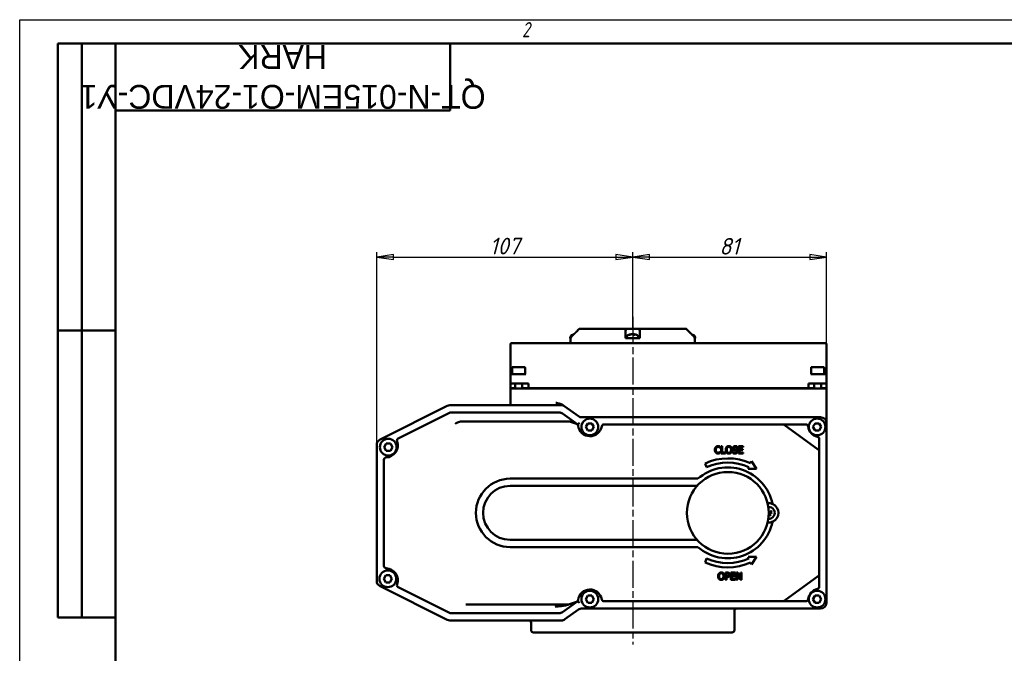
# Model space of a CAD drawing. Header units: millimetres. Extents: x 0 to 840, y 0 to 594.
# Tile 2 of 4: x 0 to 412, y 329 to 594. Entities that reach past the tile are written whole.
import ezdxf
from ezdxf.enums import TextEntityAlignment as Align

# ---------------------------------------------------------------- set-up
doc = ezdxf.new("R2018")
doc.units = ezdxf.units.MM
doc.header["$LTSCALE"] = 2
doc.linetypes.add('CHAIN', pattern=[0.7087, 0.4724, -0.0591, 0.1181, -0.0591])
for name, color, linetype, lineweight in [('Видимый контур (ГОСТ)', 7, 'Continuous', 50), ('Кромка (ГОСТ)', 7, 'Continuous', 50), ('Обозначение (ГОСТ)', 7, 'Continuous', 25), ('Осевая линия (ГОСТ)', 7, 'Continuous', 25), ('Размер (ГОСТ)', 7, 'Continuous', 25), ('Эскизная геометрия (ГОСТ)', 7, 'Continuous', 50)]:
    doc.layers.add(name, color=color, linetype=linetype, lineweight=lineweight)
doc.styles.add('Альтернативный текст (ГОСТ)', font='arial.ttf', dxfattribs={"width": 0.8})
doc.styles.add('Обычный текст (ГОСТ)', font='GOST Common Italic.ttf')
doc.styles.add('Стиль текста110', font='GOST Common Italic.ttf', dxfattribs={"width": 0.8})
doc.styles.add('Стиль текста112', font='GOST Common Italic.ttf', dxfattribs={"width": 0.8})
doc.dimstyles.new('Обычный (ГОСТ)', dxfattribs={"dimscale": 2, "dimtxt": 3.5, "dimasz": 3.5, "dimexe": 1, "dimexo": 0, "dimgap": 0.5, "dimtad": 1, "dimtxsty": 'Обычный текст (ГОСТ)', "dimblk": 'Filled-1', "dimcen": 0.09, "dimdle": 15, "dimclrd": 256, "dimclre": 256, "dimclrt": 256, "dimazin": 2, "dimtfac": 0.714286, "dimtdec": 3, "dimtmove": 0, "dimatfit": 3, "dimfxl": 1, "dimtolj": 1, "dimlwd": 25, "dimlwe": 25, "dimarcsym": 0})

# ---------------------------------------------------------------- blocks, each defined once
blk = doc.blocks.new('Рамки ГОСТ - Рамка')
at = {"layer": 'Кромка (ГОСТ)', "lineweight": 25}
for p, q in [((0, 0), (0, 297)), ((0, 297), (420, 297))]:
    blk.add_line(p, q, dxfattribs=at)
at = {"layer": 'Кромка (ГОСТ)'}
for p, q in [((415, 292), (20, 292)), ((20, 292), (20, 5))]:
    blk.add_line(p, q, dxfattribs=at)
at = {"layer": 'Кромка (ГОСТ)', "insert": (105, 296.5), "char_height": 3.17, "width": 5.2328, "attachment_point": 1, "style": 'Альтернативный текст (ГОСТ)'}
blk.add_mtext('\\fGOST Common|b0|i1;{\\H3.1700;2}', dxfattribs=at)
blk = doc.blocks.new('ГОСТ - Доп. графы 2')
at = {"layer": 'Эскизная геометрия (ГОСТ)'}
for p, q in [((-12, 0), (-12, 120)), ((-12, 120), (0, 120)), ((-7, 0), (-7, 120)), ((-12, 60), (0, 60)), ((0, 0), (-12, 0))]:
    blk.add_line(p, q, dxfattribs=at)
at = {"layer": 'Обозначение (ГОСТ)', "style": 'Стиль текста112'}
for tag, p in [('Первичная_применяемость', (-3.65, 90.03)), ('Справочный_номер', (-3.55, 30.02))]:
    blk.add_attdef(tag, text='', height=3.17, rotation=90, dxfattribs=at).set_placement(p, align=Align.MIDDLE_CENTER)
blk = doc.blocks.new('ГОСТ - Доп. графы 3')
at = {"layer": 'Эскизная геометрия (ГОСТ)'}
for p, q in [((0, 0), (70, 0)), ((70, 0), (70, -14)), ((70, -14), (0, -14))]:
    blk.add_line(p, q, dxfattribs=at)
at = {"layer": 'Обозначение (ГОСТ)', "style": 'Стиль текста110'}
blk.add_attdef('ОБОЗНАЧЕНИЕ', text='', height=5, rotation=180, dxfattribs=at).set_placement((34.94, -6.97), align=Align.MIDDLE_CENTER)
blk = doc.blocks.new('Filled-1')
at = {"color": 0}
for p, q in [((0, 0), (-1, 0.143)), ((-1, 0.143), (-1, -0.143)), ((-1, 0), (0, 0)), ((-1, -0.143), (0, 0))]:
    blk.add_line(p, q, dxfattribs=at)
at = {"color": 0, "flags": 128}
blk.add_lwpolyline([(-1, -0.143), (0, 0), (-1, 0.143), (-1, -0.143)], dxfattribs=at)
at = {"color": 0}
blk.add_solid([(-1, -0.143), (0, 0), (-1, 0.143), (-1, -0.143)], dxfattribs=at)
blk = doc.blocks.new('*D14')
at = {"layer": 'Defpoints', "color": 0, "linetype": 'Continuous', "transparency": 16777216}
for p in [(256.27, 494.72), (256.27, 464.72), (149.27, 416.18)]:
    blk.add_point(p, dxfattribs=at)
at = {"layer": 'Размер (ГОСТ)', "linetype": 'Continuous', "lineweight": 25, "transparency": 16777216}
for p, q in [((149.27, 416.18), (149.27, 496.72)), ((156.27, 494.72), (249.27, 494.72)), ((256.27, 464.72), (256.27, 496.72))]:
    blk.add_line(p, q, dxfattribs=at)
at = {"layer": 'Размер (ГОСТ)', "linetype": 'Continuous', "lineweight": 25, "transparency": 16777216, "xscale": 7, "yscale": 7, "zscale": 7, "rotation": 180}
blk.add_blockref('Filled-1', (149.27, 494.72), dxfattribs=at)
at = {"layer": 'Размер (ГОСТ)', "linetype": 'Continuous', "lineweight": 25, "transparency": 16777216, "xscale": 7, "yscale": 7, "zscale": 7}
blk.add_blockref('Filled-1', (256.27, 494.72), dxfattribs=at)
at = {"layer": 'Размер (ГОСТ)', "linetype": 'Continuous', "lineweight": 25, "transparency": 16777216, "insert": (196.43, 502.81), "char_height": 7, "attachment_point": 1, "style": 'Обычный текст (ГОСТ)'}
blk.add_mtext('\\A1;107', dxfattribs=at)
blk = doc.blocks.new('*D15')
at = {"layer": 'Defpoints', "color": 0, "linetype": 'Continuous', "transparency": 16777216}
for p in [(337.27, 494.72), (256.27, 464.72), (337.27, 439.72)]:
    blk.add_point(p, dxfattribs=at)
at = {"layer": 'Размер (ГОСТ)', "linetype": 'Continuous', "lineweight": 25, "transparency": 16777216}
for p, q in [((256.27, 464.72), (256.27, 496.72)), ((263.27, 494.72), (330.27, 494.72)), ((337.27, 439.72), (337.27, 496.72))]:
    blk.add_line(p, q, dxfattribs=at)
at = {"layer": 'Размер (ГОСТ)', "linetype": 'Continuous', "lineweight": 25, "transparency": 16777216, "xscale": 7, "yscale": 7, "zscale": 7, "rotation": 180}
blk.add_blockref('Filled-1', (256.27, 494.72), dxfattribs=at)
at = {"layer": 'Размер (ГОСТ)', "linetype": 'Continuous', "lineweight": 25, "transparency": 16777216, "xscale": 7, "yscale": 7, "zscale": 7}
blk.add_blockref('Filled-1', (337.27, 494.72), dxfattribs=at)
at = {"layer": 'Размер (ГОСТ)', "linetype": 'Continuous', "lineweight": 25, "transparency": 16777216, "insert": (292.47, 502.72), "char_height": 7, "attachment_point": 1, "style": 'Обычный текст (ГОСТ)'}
blk.add_mtext('\\A1;81', dxfattribs=at)

msp = doc.modelspace()

# ---------------------------------------------------------------- linework, layer by layer
at = {"layer": 'Видимый контур (ГОСТ)'}
for p, q in [((230.183, 461.123), (230.183, 460.723)), ((231.457, 462.23), (231.311, 462.23)), ((233.934, 464.723), (233.934, 464.723)), ((233.934, 464.723), (253.544, 464.723)), ((253.271, 460.809), (253.271, 461.516)), ((253.544, 464.723), (258.998, 464.723)), ((253.733, 461.123), (253.733, 460.723)), ((255.142, 462.23), (254.861, 462.23)), ((255.828, 462.451), (255.83, 462.424)), ((257.159, 462.23), (256.59, 462.23)), ((256.639, 462.451), (256.62, 462.23)), ((258.733, 461.123), (258.733, 460.723)), ((258.998, 464.723), (278.603, 464.723)), ((259.271, 461.516), (259.271, 460.809)), ((282.353, 461.123), (282.353, 460.723)), ((205.143, 458.223), (205.143, 446.723)), ((213.127, 458.723), (205.643, 458.723)), ((329.284, 458.723), (213.127, 458.723)), ((230.183, 460.723), (230.277, 460.723)), ((230.268, 458.723), (230.268, 460.723)), ((230.277, 460.723), (230.442, 460.723)), ((230.442, 460.809), (230.442, 460.723)), ((253.271, 460.723), (253.271, 460.809)), ((253.271, 460.723), (255.551, 460.723)), ((255.551, 460.723), (256.909, 460.723)), ((256.909, 460.723), (259.271, 460.723)), ((259.271, 460.809), (259.271, 460.723)), ((282.095, 460.723), (282.095, 460.809)), ((282.095, 460.723), (282.258, 460.723)), ((282.258, 460.723), (282.353, 460.723)), ((282.268, 458.723), (282.268, 460.723)), ((336.768, 458.723), (329.284, 458.723)), ((337.268, 446.723), (337.268, 458.223)), ((206.113, 448.723), (211.013, 448.723)), ((331.113, 448.723), (336.013, 448.723)), ((205.143, 446.723), (205.143, 445.223)), ((205.143, 445.223), (205.143, 441.823)), ((205.643, 445.723), (206.143, 445.723)), ((205.813, 448.423), (205.813, 445.723)), ((211.623, 445.723), (206.143, 445.723)), ((211.313, 448.423), (211.313, 445.938)), ((336.268, 445.723), (330.787, 445.723)), ((330.813, 448.423), (330.813, 446.226)), ((336.268, 445.723), (336.768, 445.723)), ((336.313, 448.423), (336.313, 445.723)), ((337.268, 445.223), (337.268, 446.723)), ((337.268, 441.823), (337.268, 445.223)), ((206.143, 441.823), (205.143, 441.823)), ((205.143, 439.823), (205.143, 441.823)), ((206.143, 441.823), (212.643, 441.823)), ((207.063, 441.823), (207.063, 439.723)), ((210.063, 441.823), (210.063, 439.723)), ((212.643, 439.823), (212.643, 441.823)), ((329.768, 439.823), (329.768, 441.823)), ((329.768, 441.823), (336.268, 441.823)), ((332.063, 441.823), (332.063, 439.723)), ((335.063, 441.823), (335.063, 439.723)), ((337.268, 441.823), (336.268, 441.823)), ((337.268, 439.823), (337.268, 441.823)), ((205.143, 439.823), (207.063, 439.823)), ((205.143, 439.723), (206.143, 439.723)), ((205.143, 439.723), (205.143, 433.723)), ((206.143, 439.723), (336.268, 439.723)), ((210.063, 439.823), (212.643, 439.823)), ((212.643, 439.823), (329.768, 439.823)), ((224.826, 439.723), (224.826, 439.823)), ((259.312, 439.723), (259.312, 439.823)), ((329.768, 439.823), (332.063, 439.823)), ((335.063, 439.823), (337.268, 439.823)), ((336.268, 439.723), (337.268, 439.723)), ((337.268, 425.223), (337.268, 439.723)), ((178.74, 432.459), (150.65, 418.414)), ((226.947, 432.723), (179.858, 432.723)), ((205.143, 433.723), (205.143, 432.723)), ((227.529, 432.536), (227.154, 432.804)), ((227.154, 432.804), (227.154, 432.804)), ((233.999, 427.91), (227.529, 432.536)), ((179.449, 429.459), (158.236, 418.853)), ((225.504, 429.723), (180.567, 429.723)), ((233.297, 424.723), (226.958, 429.256)), ((196.273, 425.992), (184.861, 425.992)), ((229.574, 425.992), (196.273, 425.992)), ((232.76, 424.939), (229.904, 425.936)), ((334.768, 427.723), (234.58, 427.723)), ((236.608, 423.654), (237.474, 425.154)), ((237.474, 425.154), (239.206, 425.154)), ((239.206, 425.154), (240.072, 423.654)), ((318.984, 424.723), (244.286, 424.723)), ((319.716, 424.723), (318.984, 424.723)), ((333.859, 414.067), (319.575, 424.53)), ((321.003, 424.723), (319.716, 424.723)), ((328.586, 424.723), (321.003, 424.723)), ((331.608, 423.654), (332.474, 425.154)), ((332.474, 425.154), (334.206, 425.154)), ((334.206, 425.154), (335.072, 423.654)), ((337.268, 350.223), (337.268, 425.223)), ((237.474, 422.154), (236.608, 423.654)), ((239.206, 422.154), (237.474, 422.154)), ((240.072, 423.654), (239.206, 422.154)), ((332.474, 422.154), (331.608, 423.654)), ((334.206, 422.154), (332.474, 422.154)), ((335.072, 423.654), (334.206, 422.154)), ((149.268, 416.178), (149.268, 359.268)), ((152.345, 415.203), (153.211, 416.703)), ((153.211, 416.703), (154.943, 416.703)), ((154.943, 416.703), (155.809, 415.203)), ((334.268, 415.007), (334.268, 418.579)), ((153.211, 413.703), (152.345, 415.203)), ((154.943, 413.703), (153.211, 413.703)), ((155.809, 415.203), (154.943, 413.703)), ((292.843, 414.906), (292.875, 414.906)), ((292.875, 413.267), (292.845, 413.267)), ((292.875, 414.906), (292.875, 415.387)), ((292.875, 412.791), (292.875, 413.267)), ((293.246, 415.587), (293.246, 412.587)), ((293.645, 415.587), (293.246, 415.587)), ((293.246, 412.587), (294.985, 412.587)), ((293.645, 412.942), (293.645, 415.587)), ((294.985, 412.942), (293.645, 412.942)), ((294.985, 412.587), (294.985, 412.942)), ((298.07, 413.267), (298.07, 412.767)), ((298.099, 413.267), (298.07, 413.267)), ((299.964, 414.969), (299.993, 414.969)), ((299.993, 414.969), (299.993, 415.446)), ((302.392, 415.587), (300.516, 415.587)), ((300.516, 415.587), (300.516, 412.587)), ((300.516, 412.587), (302.392, 412.587)), ((300.914, 415.232), (302.392, 415.232)), ((300.914, 414.41), (300.914, 415.232)), ((302.293, 414.41), (300.914, 414.41)), ((300.914, 414.055), (302.293, 414.055)), ((300.914, 412.942), (300.914, 414.055)), ((302.392, 412.942), (300.914, 412.942)), ((302.293, 414.055), (302.293, 414.41)), ((302.392, 415.232), (302.392, 415.587)), ((302.392, 412.587), (302.392, 412.942)), ((334.268, 414.626), (334.268, 415.007)), ((334.268, 413.26), (334.268, 414.626)), ((334.268, 362.185), (334.268, 413.26)), ((152.268, 409.898), (152.268, 365.548)), ((286.507, 408.432), (287.154, 406.77)), ((305.886, 409.354), (305.513, 408.455)), ((308.024, 406.12), (305.886, 409.354)), ((304.831, 406.809), (304.546, 406.12)), ((304.546, 406.12), (308.024, 406.12)), ((283.522, 402.024), (205.007, 402.024)), ((283.221, 399.024), (205.007, 399.024)), ((205.007, 376.422), (283.221, 376.422)), ((205.007, 373.422), (283.522, 373.422)), ((287.154, 368.676), (286.507, 367.013)), ((304.546, 369.326), (304.831, 368.637)), ((308.024, 369.326), (304.546, 369.326)), ((305.513, 366.991), (305.886, 366.092)), ((305.886, 366.092), (308.024, 369.326)), ((295.041, 362.734), (295.041, 359.734)), ((295.794, 362.734), (295.041, 362.734)), ((295.44, 361.193), (295.44, 362.389)), ((295.44, 362.389), (295.77, 362.389)), ((299.193, 362.734), (297.316, 362.734)), ((297.316, 362.734), (297.316, 359.734)), ((297.715, 362.379), (299.193, 362.379)), ((297.715, 361.558), (297.715, 362.379)), ((299.193, 362.379), (299.193, 362.734)), ((299.631, 362.734), (299.631, 359.734)), ((300.197, 362.734), (299.631, 362.734)), ((300.003, 362.321), (301.33, 359.734)), ((300.003, 359.734), (300.003, 362.321)), ((301.405, 360.359), (300.197, 362.734)), ((301.405, 362.734), (301.405, 360.359)), ((301.777, 362.734), (301.405, 362.734)), ((301.777, 359.734), (301.777, 362.734)), ((152.164, 360.145), (153.03, 361.645)), ((153.03, 358.645), (152.164, 360.145)), ((153.03, 361.645), (154.762, 361.645)), ((154.762, 358.645), (153.03, 358.645)), ((154.762, 361.645), (155.628, 360.145)), ((155.628, 360.145), (154.762, 358.645)), ((295.041, 359.734), (295.44, 359.734)), ((295.712, 361.193), (295.44, 361.193)), ((295.44, 360.853), (295.777, 360.853)), ((295.44, 359.734), (295.44, 360.853)), ((297.316, 359.734), (299.193, 359.734)), ((299.093, 361.558), (297.715, 361.558)), ((297.715, 361.203), (299.093, 361.203)), ((297.715, 360.089), (297.715, 361.203)), ((299.193, 360.089), (297.715, 360.089)), ((299.093, 361.203), (299.093, 361.558)), ((299.193, 359.734), (299.193, 360.089)), ((299.631, 359.734), (300.003, 359.734)), ((301.33, 359.734), (301.777, 359.734)), ((319.575, 350.916), (333.859, 361.379)), ((334.268, 360.82), (334.268, 362.185)), ((334.268, 360.439), (334.268, 360.82)), ((334.268, 356.867), (334.268, 360.439)), ((150.65, 357.032), (178.74, 342.987)), ((158.236, 356.593), (179.449, 345.987)), ((226.958, 346.189), (233.297, 350.723)), ((229.904, 349.51), (232.76, 350.507)), ((236.608, 351.654), (237.474, 353.154)), ((237.474, 350.154), (236.608, 351.654)), ((237.474, 353.154), (239.206, 353.154)), ((239.206, 350.154), (237.474, 350.154)), ((239.206, 353.154), (240.072, 351.654)), ((240.072, 351.654), (239.206, 350.154)), ((244.286, 350.723), (318.984, 350.723)), ((318.984, 350.723), (319.716, 350.723)), ((319.716, 350.723), (321.003, 350.723)), ((321.003, 350.723), (328.586, 350.723)), ((331.608, 351.654), (332.474, 353.154)), ((332.474, 350.154), (331.608, 351.654)), ((332.474, 353.154), (334.206, 353.154)), ((334.206, 350.154), (332.474, 350.154)), ((334.206, 353.154), (335.072, 351.654)), ((335.072, 351.654), (334.206, 350.154)), ((186.491, 349.454), (196.273, 349.454)), ((196.273, 349.454), (229.574, 349.454)), ((227.921, 343.189), (233.607, 347.256)), ((229.136, 349.242), (229.135, 349.242)), ((229.136, 349.242), (229.904, 349.51)), ((235.062, 347.723), (334.768, 347.723)), ((298.768, 346.723), (298.768, 338.723)), ((179.858, 342.723), (226.466, 342.723)), ((180.567, 345.723), (225.504, 345.723)), ((213.768, 341.723), (213.768, 338.723)), ((297.768, 337.723), (214.768, 337.723))]:
    msp.add_line(p, q, dxfattribs=at)
for centre, radius in [((238.34, 423.654), 3.5), ((333.34, 423.654), 3.5), ((154.077, 415.203), 3.5), ((296.034, 387.723), 17.085), ((153.896, 360.145), 3.5), ((238.34, 351.654), 3.5), ((333.34, 351.654), 3.5)]:
    msp.add_circle(centre, radius, dxfattribs=at)
for centre, radius, start, end in [((231.183, 461.123), 1, 116.26077, 179.99), ((232.683, 458.083), 4.39, 104.93741, 116.26077), ((254.733, 461.123), 1, 116.26077, 179.99), ((256.233, 458.083), 4.39, 97.49933, 116.26077), ((256.233, 458.083), 4.39, 63.73923, 82.50067), ((257.733, 461.123), 1, 0.01, 63.73923), ((279.853, 458.083), 4.39, 63.73923, 75.04933), ((281.353, 461.123), 1, 0.01, 63.73923), ((205.643, 458.223), 0.5, 90, 180), ((336.768, 458.223), 0.5, 0, 90), ((206.113, 448.423), 0.3, 90, 180), ((211.013, 448.423), 0.3, 0, 90), ((331.113, 448.423), 0.3, 90, 180), ((336.013, 448.423), 0.3, 0, 90), ((205.643, 445.223), 0.5, 90, 180), ((336.768, 445.223), 0.5, 0, 90), ((179.858, 430.223), 2.5, 90, 116.56505), ((226.947, 431.723), 1, 54.42875, 90), ((180.567, 427.223), 2.5, 90, 116.56505), ((225.504, 427.223), 2.5, 54.42875, 90), ((229.574, 424.992), 1, 70.76361, 90), ((232.43, 423.995), 1, 7.48686, 70.76361), ((238.379, 424.777), 5, 187.48686, 349.8839), ((234.58, 428.723), 1, 234.42875, 270), ((244.286, 423.723), 1, 90, 169.8839), ((318.984, 423.723), 1, 53.77891, 90), ((328.586, 423.723), 1, 6.88236, 90), ((334.768, 425.223), 2.5, 0, 90), ((334.542, 424.442), 5, 186.88236, 257.73891), ((151.768, 416.178), 2.5, 116.56505, 180), ((153.049, 415.894), 5, 272.0904, 20.12272), ((158.683, 417.958), 1, 116.56505, 200.12272), ((333.268, 418.579), 1, 0, 77.73891), ((333.268, 413.26), 1, 0, 53.77891), ((153.268, 409.898), 1, 92.0904, 180), ((296.034, 387.723), 22.796, 65.42983, 114.70452), ((296.034, 387.723), 21.015, 65.25457, 114.99757), ((296.034, 387.723), 19.002, 11.41313, 131.18393), ((205.007, 387.723), 14.301, 90, 270), ((205.007, 387.723), 11.301, 90, 270), ((313.119, 387.723), 4.064, 263.16941, 96.83059), ((313.119, 387.723), 2.5, 265.8042, 94.1958), ((313.119, 387.723), 0.935, 278.26088, 304.72482), ((313.119, 387.723), 0.935, 8.26088, 34.72482), ((296.034, 387.723), 19.002, 228.81607, 348.58687), ((296.034, 387.723), 22.796, 245.29548, 294.57017), ((296.034, 387.723), 21.015, 245.00243, 294.74543), ((153.268, 365.548), 1, 180, 267.9096), ((153.049, 359.552), 5, 339.87728, 87.9096), ((151.768, 359.268), 2.5, 180, 243.43495), ((333.268, 362.185), 1, 306.22109, 0), ((158.683, 357.488), 1, 159.87728, 243.43495), ((238.379, 350.669), 5, 10.1161, 172.51314), ((334.542, 351.004), 5, 102.26109, 173.11764), ((333.268, 356.867), 1, 282.26109, 0), ((232.43, 351.451), 1, 289.23639, 352.51314), ((244.286, 351.723), 1, 190.1161, 270), ((318.984, 351.723), 1, 270, 306.22109), ((328.586, 351.723), 1, 270, 353.11764), ((334.768, 350.223), 2.5, 270, 0), ((180.567, 348.223), 2.5, 243.43495, 270), ((225.504, 348.223), 2.5, 270, 305.57125), ((229.574, 350.454), 1, 270, 289.23639), ((235.062, 345.223), 2.5, 90, 125.57125), ((299.768, 346.723), 1, 90, 180), ((179.858, 345.223), 2.5, 243.43495, 270), ((212.768, 341.723), 1, 0, 90), ((226.466, 345.223), 2.5, 270, 305.57125), ((214.768, 338.723), 1, 180, 270), ((297.768, 338.723), 1, 270, 0)]:
    msp.add_arc(centre, radius, start, end, dxfattribs=at)
for centre, major_axis, ratio, start_param, end_param in [((232.745, 458.097), (-0.983, 4.276), 0.9211858, 0.0563988, 0.1279065), ((256.295, 458.097), (-0.984, 4.275), 0.9214875, 6.1784303, 6.4106326), ((256.146, 458.097), (0.701, 4.331), 0.8379858, 0.239088, 0.4712903), ((256.383, 458.097), (-0.413, 4.368), 0.3785032, 5.9108693, 6.1430716), ((256.084, 458.097), (0.413, 4.368), 0.3785032, 0.1401137, 0.1568897), ((256.321, 458.097), (-0.701, 4.331), 0.8379858, 6.0069255, 6.0440973), ((256.097, 458.097), (0.454, 4.363), 0.538687, 6.0026217, 6.234824), ((256.172, 458.097), (0.984, 4.275), 0.9214875, 0.0879791, 0.104755), ((184.861, 424.992), (-1.913, 0), 0.5228526, 4.712389, 5.2898263), ((312.964, 387.678), (-1.231, 4.211), 0.0871557, 4.8167185, 4.8968405), ((313.274, 387.768), (1.231, -4.211), 0.0871557, 4.8691, 5.0489208), ((313.192, 387.578), (-3.919, -1.971), 0.0871557, 4.3758571, 4.6080594), ((312.974, 387.65), (-1.971, 3.919), 0.0871557, 4.3758571, 4.6080594), ((313.074, 387.878), (4.211, 1.231), 0.0871557, 4.8167185, 5.0489208)]:
    msp.add_ellipse(centre, major_axis=major_axis, ratio=ratio, start_param=start_param, end_param=end_param, dxfattribs=at)
for points, knots in [([(230.737, 461.516), (230.737, 461.516), (230.736, 461.515), (230.649, 461.428), (230.566, 461.305), (230.471, 461.077), (230.442, 460.932), (230.442, 460.809)], [-0.074150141, -0.074150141, -0.074150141, -0.074150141, -0.074012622, -0.074012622, -0.036942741, -0.036942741, 0, 0, 0, 0]), ([(232.683, 463.448), (232.813, 463.577), (232.941, 463.705), (233.349, 464.116), (233.647, 464.423), (233.934, 464.723)], [1.13553758, 1.13553758, 1.13553758, 1.13553758, 1.18828561, 1.18828561, 1.30987869, 1.30987869, 1.30987869, 1.30987869]), ([(233.934, 464.723), (233.648, 464.423), (233.349, 464.116), (233.065, 463.829), (232.942, 463.705), (232.814, 463.577), (232.683, 463.448)], [-0.12159309, -0.12159309, -0.12159309, -0.12159309, 0, 0, 0, 0.05284171, 0.05284171, 0.05284171, 0.05284171]), ([(253.271, 463.448), (253.271, 463.577), (253.279, 463.705), (253.332, 464.116), (253.413, 464.423), (253.544, 464.723)], [1.13553758, 1.13553758, 1.13553758, 1.13553758, 1.18828561, 1.18828561, 1.30987869, 1.30987869, 1.30987869, 1.30987869]), ([(255.828, 462.451), (255.828, 462.451), (255.826, 462.451), (255.82, 462.452), (255.811, 462.451), (255.787, 462.45), (255.771, 462.448), (255.746, 462.446), (255.737, 462.445), (255.728, 462.444)], [0.008850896, 0.008850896, 0.008850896, 0.008850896, 0.012211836, 0.012211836, 0.018306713, 0.018306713, 0.02440159, 0.02440159, 0.027283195, 0.027283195, 0.027283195, 0.027283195]), ([(255.967, 462.444), (255.984, 462.446), (256.005, 462.448), (256.047, 462.45), (256.069, 462.451), (256.109, 462.452), (256.129, 462.451), (256.165, 462.45), (256.18, 462.448), (256.196, 462.446), (256.201, 462.445), (256.205, 462.444)], [0, 0, 0, 0, 0.006105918, 0.006105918, 0.012211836, 0.012211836, 0.018306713, 0.018306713, 0.02440159, 0.02440159, 0.027283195, 0.027283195, 0.027283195, 0.027283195]), ([(256.5, 462.444), (256.482, 462.446), (256.462, 462.448), (256.419, 462.45), (256.397, 462.451), (256.358, 462.452), (256.337, 462.451), (256.302, 462.45), (256.287, 462.448), (256.27, 462.446), (256.266, 462.445), (256.262, 462.444)], [0, 0, 0, 0, 0.006108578, 0.006108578, 0.012217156, 0.012217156, 0.018309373, 0.018309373, 0.02440159, 0.02440159, 0.027283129, 0.027283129, 0.027283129, 0.027283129]), ([(256.664, 462.444), (256.653, 462.446), (256.645, 462.448), (256.638, 462.45), (256.638, 462.451), (256.647, 462.452), (256.656, 462.451), (256.68, 462.45), (256.696, 462.448), (256.721, 462.446), (256.73, 462.445), (256.739, 462.444)], [0, 0, 0, 0, 0.006105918, 0.006105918, 0.012211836, 0.012211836, 0.018306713, 0.018306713, 0.02440159, 0.02440159, 0.027283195, 0.027283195, 0.027283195, 0.027283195]), ([(258.998, 464.723), (259.128, 464.423), (259.21, 464.116), (259.247, 463.829), (259.262, 463.705), (259.271, 463.577), (259.271, 463.448)], [-0.12159309, -0.12159309, -0.12159309, -0.12159309, 0, 0, 0, 0.05284171, 0.05284171, 0.05284171, 0.05284171]), ([(279.853, 463.448), (279.723, 463.577), (279.595, 463.705), (279.188, 464.116), (278.889, 464.423), (278.603, 464.723)], [1.13553758, 1.13553758, 1.13553758, 1.13553758, 1.18828561, 1.18828561, 1.30987869, 1.30987869, 1.30987869, 1.30987869]), ([(282.095, 460.809), (282.095, 460.932), (282.066, 461.077), (281.971, 461.305), (281.889, 461.428), (281.801, 461.515), (281.8, 461.516), (281.8, 461.516)], [-0.59454155, -0.59454155, -0.59454155, -0.59454155, -0.557598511, -0.557598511, -0.520528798, -0.520528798, -0.520391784, -0.520391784, -0.520391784, -0.520391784]), ([(211.313, 445.938), (211.313, 445.858), (211.29, 445.796), (211.211, 445.735), (211.17, 445.723), (211.123, 445.723)], [-0.257375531, -0.257375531, -0.257375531, -0.257375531, -0.206580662, -0.206580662, -0.173599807, -0.173599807, -0.173599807, -0.173599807]), ([(331.158, 445.723), (331.051, 445.723), (330.968, 445.764), (330.849, 445.909), (330.824, 446.015), (330.814, 446.161), (330.813, 446.193), (330.813, 446.226)], [-0.16951485, -0.16951485, -0.16951485, -0.16951485, -0.12333013, -0.12333013, -0.07216852, -0.07216852, -0.05860017, -0.05860017, -0.05860017, -0.05860017]), ([(224.151, 433.723), (224.154, 433.722), (224.158, 433.722), (224.231, 433.707), (224.301, 433.694), (224.877, 433.582), (225.41, 433.475), (226.242, 433.242), (226.591, 433.123), (226.977, 432.92), (227.068, 432.866), (227.154, 432.804)], [-0.28664329, -0.28664329, -0.28664329, -0.28664329, -0.28566774, -0.28566774, -0.26683424, -0.26683424, -0.13063397, -0.13063397, -0.03169033, -0.03169033, 0, 0, 0, 0]), ([(182.04, 424.992), (182.043, 424.993), (182.045, 424.994), (182.346, 425.154), (182.658, 425.321), (183.237, 425.601), (183.533, 425.733), (183.816, 425.829)], [-0.1954901, -0.1954901, -0.1954901, -0.1954901, -0.19464443, -0.19464443, -0.08972628, -0.08972628, 0, 0, 0, 0]), ([(233.297, 424.723), (233.297, 424.723), (233.317, 424.739), (233.392, 424.804), (233.448, 424.853), (233.588, 424.98), (233.671, 425.056), (233.852, 425.226), (233.947, 425.318), (234.044, 425.413), (234.046, 425.415), (234.047, 425.416)], [-0.15860544, -0.15860544, -0.15860544, -0.15860544, -0.12010204, -0.12010204, -0.08043506, -0.08043506, -0.04020677, -0.04020677, 0, 0, 0.00062197, 0.00062197, 0.00062197, 0.00062197]), ([(233.396, 424.365), (233.394, 424.385), (233.392, 424.405), (233.378, 424.501), (233.357, 424.576), (233.326, 424.659), (233.316, 424.682), (233.302, 424.714), (233.297, 424.723), (233.297, 424.723)], [-0.698728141, -0.698728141, -0.698728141, -0.698728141, -0.690811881, -0.690811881, -0.657728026, -0.657728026, -0.641186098, -0.641186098, -0.62464417, -0.62464417, -0.62464417, -0.62464417]), ([(233.422, 424.125), (233.411, 424.205), (233.403, 424.279), (233.397, 424.352), (233.397, 424.358), (233.396, 424.365)], [0.413529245, 0.413529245, 0.413529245, 0.413529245, 0.439912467, 0.439912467, 0.442476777, 0.442476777, 0.442476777, 0.442476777]), ([(313.478, 388.026), (313.448, 388.009), (313.413, 387.997), (313.359, 387.991), (313.336, 387.99), (313.289, 387.997), (313.266, 388.004), (313.224, 388.022), (313.203, 388.034), (313.167, 388.064), (313.151, 388.081), (313.13, 388.111), (313.121, 388.125), (313.114, 388.14)], [0.115705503, 0.115705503, 0.115705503, 0.115705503, 0.126574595, 0.126574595, 0.133368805, 0.133368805, 0.140163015, 0.140163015, 0.146957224, 0.146957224, 0.153751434, 0.153751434, 0.158886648, 0.158886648, 0.158886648, 0.158886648]), ([(313.429, 388.123), (313.411, 388.114), (313.39, 388.108), (313.347, 388.105), (313.325, 388.108), (313.286, 388.121), (313.267, 388.132), (313.234, 388.16), (313.221, 388.177), (313.207, 388.204), (313.203, 388.213), (313.201, 388.223)], [0, 0, 0, 0, 0.006105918, 0.006105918, 0.012211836, 0.012211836, 0.018306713, 0.018306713, 0.02440159, 0.02440159, 0.027283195, 0.027283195, 0.027283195, 0.027283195]), ([(313.422, 387.364), (313.405, 387.394), (313.393, 387.429), (313.387, 387.483), (313.387, 387.506), (313.393, 387.553), (313.4, 387.576), (313.418, 387.618), (313.43, 387.639), (313.46, 387.675), (313.477, 387.691), (313.521, 387.723), (313.555, 387.738), (313.588, 387.747)], [0.115705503, 0.115705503, 0.115705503, 0.115705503, 0.126574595, 0.126574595, 0.133368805, 0.133368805, 0.140163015, 0.140163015, 0.146957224, 0.146957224, 0.153751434, 0.153751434, 0.164620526, 0.164620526, 0.164620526, 0.164620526]), ([(313.519, 387.413), (313.51, 387.431), (313.505, 387.452), (313.502, 387.495), (313.505, 387.517), (313.517, 387.556), (313.528, 387.575), (313.556, 387.608), (313.574, 387.621), (313.6, 387.635), (313.609, 387.639), (313.619, 387.641)], [0, 0, 0, 0, 0.006105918, 0.006105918, 0.012211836, 0.012211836, 0.018306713, 0.018306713, 0.02440159, 0.02440159, 0.027283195, 0.027283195, 0.027283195, 0.027283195]), ([(314.172, 388.468), (314.178, 388.473), (314.186, 388.478), (314.204, 388.489), (314.219, 388.498), (314.248, 388.514), (314.266, 388.523), (314.295, 388.538), (314.31, 388.545), (314.324, 388.552)], [0.047865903, 0.047865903, 0.047865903, 0.047865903, 0.052083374, 0.052083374, 0.057278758, 0.057278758, 0.062523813, 0.062523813, 0.067030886, 0.067030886, 0.067030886, 0.067030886]), ([(314.565, 387.938), (314.551, 387.934), (314.535, 387.929), (314.503, 387.919), (314.484, 387.914), (314.452, 387.906), (314.436, 387.902), (314.414, 387.898), (314.405, 387.896), (314.398, 387.896)], [0.016435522, 0.016435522, 0.016435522, 0.016435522, 0.020942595, 0.020942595, 0.02618765, 0.02618765, 0.031383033, 0.031383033, 0.035600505, 0.035600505, 0.035600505, 0.035600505]), ([(313.334, 386.277), (313.33, 386.291), (313.325, 386.307), (313.316, 386.338), (313.31, 386.358), (313.302, 386.39), (313.298, 386.406), (313.294, 386.428), (313.292, 386.437), (313.292, 386.444)], [0.016435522, 0.016435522, 0.016435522, 0.016435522, 0.020942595, 0.020942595, 0.02618765, 0.02618765, 0.031383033, 0.031383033, 0.035600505, 0.035600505, 0.035600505, 0.035600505]), ([(313.865, 386.67), (313.869, 386.664), (313.874, 386.656), (313.886, 386.638), (313.894, 386.623), (313.91, 386.594), (313.919, 386.576), (313.934, 386.547), (313.941, 386.532), (313.948, 386.518)], [0.047865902, 0.047865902, 0.047865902, 0.047865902, 0.052083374, 0.052083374, 0.057278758, 0.057278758, 0.062523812, 0.062523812, 0.067030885, 0.067030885, 0.067030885, 0.067030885]), ([(233.297, 350.723), (233.297, 350.723), (233.302, 350.732), (233.316, 350.764), (233.326, 350.787), (233.357, 350.87), (233.378, 350.945), (233.392, 351.041), (233.394, 351.061), (233.396, 351.081)], [-0.62464417, -0.62464417, -0.62464417, -0.62464417, -0.608102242, -0.608102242, -0.591560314, -0.591560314, -0.558476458, -0.558476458, -0.550560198, -0.550560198, -0.550560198, -0.550560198]), ([(234.047, 350.03), (234.046, 350.031), (234.044, 350.033), (233.993, 350.083), (233.943, 350.132), (233.844, 350.227), (233.796, 350.273), (233.66, 350.4), (233.579, 350.475), (233.443, 350.597), (233.389, 350.644), (233.316, 350.707), (233.297, 350.723), (233.297, 350.723), (233.297, 350.723), (233.297, 350.723)], [-0.31773498, -0.31773498, -0.31773498, -0.31773498, -0.31711297, -0.31711297, -0.29609473, -0.29609473, -0.27509582, -0.27509582, -0.23528277, -0.23528277, -0.19664833, -0.19664833, -0.15869978, -0.15869978, -0.15860544, -0.15860544, -0.15860544, -0.15860544]), ([(233.396, 351.081), (233.398, 351.106), (233.4, 351.132), (233.403, 351.159), (233.408, 351.209), (233.414, 351.263), (233.422, 351.321)], [0.583233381, 0.583233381, 0.583233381, 0.583233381, 0.59320784, 0.59320784, 0.59320784, 0.612174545, 0.612174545, 0.612174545, 0.612174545]), ([(229.136, 349.242), (229.095, 349.228), (229.055, 349.215), (228.723, 349.11), (228.402, 349.038), (227.565, 348.878), (226.919, 348.791), (225.573, 348.626), (224.352, 348.505), (223.856, 348.456), (223.85, 348.455), (223.843, 348.454)], [-0.29997491, -0.29997491, -0.29997491, -0.29997491, -0.29289308, -0.29289308, -0.24143676, -0.24143676, -0.14749835, -0.14749835, 0, 0, 0.00203558, 0.00203558, 0.00203558, 0.00203558])]:
    msp.add_open_spline(points, degree=3, knots=knots, dxfattribs=at)
for points, weights in [([(232.683, 463.448), (231.748, 462.52), (230.737, 461.516)], [1.00372365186, 1.00416831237, 1.00305927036]), ([(231.551, 462.324), (232.13, 462.899), (232.683, 463.448)], [1.00370622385, 1.00398645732, 1.00372310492]), ([(253.271, 461.516), (253.271, 462.52), (253.271, 463.448)], [1.0030591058, 1.00416849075, 1.00372310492]), ([(259.271, 463.448), (259.271, 462.52), (259.271, 461.516)], [1.00372681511, 1.00417062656, 1.00306073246]), ([(281.8, 461.516), (280.789, 462.52), (279.853, 463.448)], [1.00305910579, 1.00416849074, 1.00372310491]), ([(313.143, 387.254), (313.18, 387.102), (313.253, 386.798)], [1.84165152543, 1.44094764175, 1]), ([(313.652, 386.954), (313.498, 387.227), (313.422, 387.364)], [1, 1.44094764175, 1.84165152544]), ([(313.888, 388.256), (313.615, 388.102), (313.478, 388.026)], [1, 1.44094764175, 1.84165152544]), ([(313.588, 387.747), (313.74, 387.783), (314.044, 387.857)], [1.84165152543, 1.44094764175, 1]), ([(313.865, 386.67), (313.741, 386.835), (313.652, 386.954)], [1.00329461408, 1.01453007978, 1]), ([(314.172, 388.468), (314.007, 388.345), (313.888, 388.256)], [1.00329461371, 1.01453007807, 1]), ([(314.044, 387.857), (314.193, 387.873), (314.398, 387.896)], [1, 1.014530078, 1.00329461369]), ([(313.253, 386.798), (313.27, 386.649), (313.292, 386.444)], [1, 1.01453007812, 1.00329461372])]:
    msp.add_rational_spline(points, weights, degree=2, dxfattribs=at)
for points, degree in [([(231.268, 462.222), (231.281, 462.227), (231.297, 462.23), (231.311, 462.23)], 3), ([(254.818, 462.222), (254.831, 462.227), (254.847, 462.23), (254.861, 462.23)], 3), ([(257.159, 462.23), (257.167, 462.23), (257.176, 462.227), (257.184, 462.222)], 3), ([(290.973, 415.227), (290.791, 415.02), (290.599, 414.461), (290.599, 414.084)], 2), ([(290.599, 414.084), (290.599, 413.705), (290.796, 413.121), (290.976, 412.927)], 2), ([(291.948, 415.64), (291.644, 415.64), (291.153, 415.429), (290.973, 415.227)], 2), ([(290.976, 412.927), (291.156, 412.73), (291.649, 412.533), (291.941, 412.533)], 2), ([(291.015, 414.084), (291.015, 414.373), (291.156, 414.838), (291.282, 414.991)], 2), ([(291.292, 413.177), (291.163, 413.331), (291.015, 413.775), (291.015, 414.084)], 2), ([(291.282, 414.991), (291.411, 415.142), (291.754, 415.3), (291.946, 415.3)], 2), ([(291.946, 412.878), (291.756, 412.878), (291.418, 413.029), (291.292, 413.177)], 2), ([(291.941, 412.533), (292.121, 412.533), (292.345, 412.577), (292.476, 412.621)], 2), ([(291.946, 415.3), (292.121, 415.3), (292.391, 415.22), (292.505, 415.156)], 2), ([(292.527, 413.027), (292.413, 412.963), (292.118, 412.878), (291.946, 412.878)], 2), ([(292.476, 415.562), (292.364, 415.596), (292.099, 415.64), (291.948, 415.64)], 2), ([(292.875, 415.387), (292.775, 415.441), (292.573, 415.531), (292.476, 415.562)], 2), ([(292.476, 412.621), (292.6, 412.66), (292.775, 412.745), (292.875, 412.791)], 2), ([(292.505, 415.156), (292.624, 415.091), (292.789, 414.955), (292.843, 414.906)], 2), ([(292.845, 413.267), (292.799, 413.221), (292.636, 413.09), (292.527, 413.027)], 2), ([(295.488, 415.244), (295.315, 415.037), (295.128, 414.463), (295.128, 414.087)], 2), ([(295.128, 414.087), (295.128, 413.717), (295.313, 413.131), (295.486, 412.932)], 2), ([(295.486, 412.932), (295.663, 412.73), (296.149, 412.523), (296.453, 412.523)], 2), ([(296.453, 415.65), (296.152, 415.65), (295.663, 415.443), (295.488, 415.244)], 2), ([(295.544, 414.087), (295.544, 414.378), (295.67, 414.84), (295.789, 414.993)], 2), ([(296.456, 412.869), (296.04, 412.869), (295.544, 413.496), (295.544, 414.087)], 2), ([(295.789, 414.993), (295.913, 415.154), (296.239, 415.305), (296.456, 415.305)], 2), ([(297.421, 415.244), (297.251, 415.436), (296.759, 415.65), (296.453, 415.65)], 2), ([(296.453, 412.523), (296.747, 412.523), (297.236, 412.723), (297.421, 412.932)], 2), ([(296.456, 415.305), (296.665, 415.305), (297, 415.149), (297.119, 414.993)], 2), ([(297.365, 414.087), (297.365, 413.496), (296.871, 412.869), (296.456, 412.869)], 2), ([(297.119, 414.993), (297.236, 414.843), (297.365, 414.383), (297.365, 414.087)], 2), ([(297.781, 414.087), (297.781, 414.461), (297.591, 415.044), (297.421, 415.244)], 2), ([(297.421, 412.932), (297.596, 413.131), (297.781, 413.722), (297.781, 414.087)], 2), ([(298.07, 412.767), (298.272, 412.669), (298.729, 412.533), (299.054, 412.533)], 2), ([(299.101, 415.64), (298.661, 415.64), (298.092, 415.147), (298.092, 414.782)], 2), ([(298.092, 414.782), (298.092, 414.607), (298.194, 414.339), (298.286, 414.24)], 2), ([(299.025, 412.878), (298.794, 412.878), (298.296, 413.083), (298.099, 413.267)], 2), ([(298.286, 414.24), (298.381, 414.14), (298.627, 414.016), (298.782, 413.975)], 2), ([(298.507, 414.823), (298.507, 415.035), (298.85, 415.295), (299.127, 415.295)], 2), ([(298.899, 414.356), (298.709, 414.408), (298.507, 414.634), (298.507, 414.823)], 2), ([(298.782, 413.975), (298.955, 413.931), (299.186, 413.878), (299.324, 413.839)], 2), ([(299.514, 414.198), (299.392, 414.235), (299.025, 414.322), (298.899, 414.356)], 2), ([(299.694, 413.379), (299.694, 413.153), (299.356, 412.878), (299.025, 412.878)], 2), ([(299.054, 412.533), (299.329, 412.533), (299.694, 412.674), (299.837, 412.805)], 2), ([(299.993, 415.446), (299.801, 415.54), (299.353, 415.64), (299.101, 415.64)], 2), ([(299.127, 415.295), (299.373, 415.295), (299.82, 415.1), (299.964, 414.969)], 2), ([(299.324, 413.839), (299.516, 413.783), (299.694, 413.559), (299.694, 413.379)], 2), ([(300.11, 413.442), (300.11, 413.722), (299.823, 414.104), (299.514, 414.198)], 2), ([(299.837, 412.805), (299.966, 412.925), (300.11, 413.265), (300.11, 413.442)], 2), ([(313.114, 387.324), (313.127, 387.303), (313.137, 387.278), (313.143, 387.254)], 3), ([(292.311, 362.392), (292.138, 362.185), (291.951, 361.611), (291.951, 361.234)], 2), ([(293.276, 362.798), (292.974, 362.798), (292.486, 362.591), (292.311, 362.392)], 2), ([(292.612, 362.141), (292.736, 362.302), (293.062, 362.452), (293.278, 362.452)], 2), ([(294.243, 362.392), (294.073, 362.584), (293.582, 362.798), (293.276, 362.798)], 2), ([(293.278, 362.452), (293.487, 362.452), (293.823, 362.297), (293.942, 362.141)], 2), ([(294.603, 361.234), (294.603, 361.609), (294.414, 362.192), (294.243, 362.392)], 2), ([(295.77, 362.389), (295.957, 362.389), (296.21, 362.338), (296.305, 362.275)], 2), ([(296.58, 362.547), (296.436, 362.647), (296.062, 362.734), (295.794, 362.734)], 2), ([(296.305, 362.275), (296.414, 362.202), (296.521, 361.973), (296.521, 361.818)], 2), ([(296.937, 361.83), (296.937, 362.08), (296.747, 362.433), (296.58, 362.547)], 2), ([(291.951, 361.234), (291.951, 360.865), (292.136, 360.279), (292.308, 360.08)], 2), ([(292.308, 360.08), (292.486, 359.878), (292.972, 359.671), (293.276, 359.671)], 2), ([(292.367, 361.234), (292.367, 361.526), (292.493, 361.988), (292.612, 362.141)], 2), ([(293.278, 360.016), (292.863, 360.016), (292.367, 360.644), (292.367, 361.234)], 2), ([(293.276, 359.671), (293.57, 359.671), (294.059, 359.871), (294.243, 360.08)], 2), ([(294.187, 361.234), (294.187, 360.644), (293.694, 360.016), (293.278, 360.016)], 2), ([(293.942, 362.141), (294.059, 361.991), (294.187, 361.531), (294.187, 361.234)], 2), ([(294.243, 360.08), (294.418, 360.279), (294.603, 360.87), (294.603, 361.234)], 2), ([(296.351, 361.373), (296.254, 361.271), (295.955, 361.193), (295.712, 361.193)], 2), ([(295.777, 360.853), (296.098, 360.853), (296.519, 361.011), (296.675, 361.164)], 2), ([(296.521, 361.818), (296.521, 361.674), (296.441, 361.463), (296.351, 361.373)], 2), ([(296.675, 361.164), (296.799, 361.285), (296.937, 361.636), (296.937, 361.83)], 2)]:
    msp.add_open_spline(points, degree=degree, dxfattribs=at)
at = {"layer": 'Осевая линия (ГОСТ)', "linetype": 'CHAIN', "ltscale": 11.993792}
msp.add_line((256.271, 469.723), (256.268, 332.723), dxfattribs=at)

# ---------------------------------------------------------------- block references
at = {"xscale": 2, "yscale": 2, "zscale": 2}
for name, p in [('Рамки ГОСТ - Рамка', (0, 0)), ('ГОСТ - Доп. графы 2', (40, 344))]:
    msp.add_blockref(name, p, dxfattribs=at)
ref = msp.add_blockref('ГОСТ - Доп. графы 3', (40, 584), dxfattribs=dict(xscale=2, yscale=2, zscale=2))
lines = msp.add_mtext('QT-N-015EM-O1-24VDC-У1 HARK', dxfattribs={"layer": 'Обозначение (ГОСТ)', "insert": (109.884, 570.065), "char_height": 10, "width": 140.24968, "attachment_point": 5, "rotation": 180, "style": 'Стиль текста110'})
ref.add_attrib('ОБОЗНАЧЕНИЕ', '', (109.884, 570.065)).embed_mtext(lines)

# ---------------------------------------------------------------- dimensions: what is measured, and where the dimension line sits
at = {"layer": 'Размер (ГОСТ)', "linetype": 'Continuous', "lineweight": 25}
for base, p1, p2, picture, middle in [((256.271, 494.723), (149.268, 416.178), (256.271, 464.723), '*D14', (202.769, 494.723)), ((337.268, 494.723), (256.271, 464.723), (337.268, 439.723), '*D15', (296.769, 494.723))]:
    dim = msp.add_linear_dim(base=base, p1=p1, p2=p2, angle=180, dimstyle='Обычный (ГОСТ)', override={"dimgap": 0.5, "dimdec": 2, "dimtol": 0, "dimlim": 0, "dimtp": 0, "dimtm": 0, "dimtdec": 3, "dimtofl": 0, "dimatfit": 1}, dxfattribs=at)
    dim.commit()
    dim.dimension.update_dxf_attribs({"geometry": picture, "text_midpoint": middle, "dimtype": 160})

doc.saveas('drawing.dxf')
